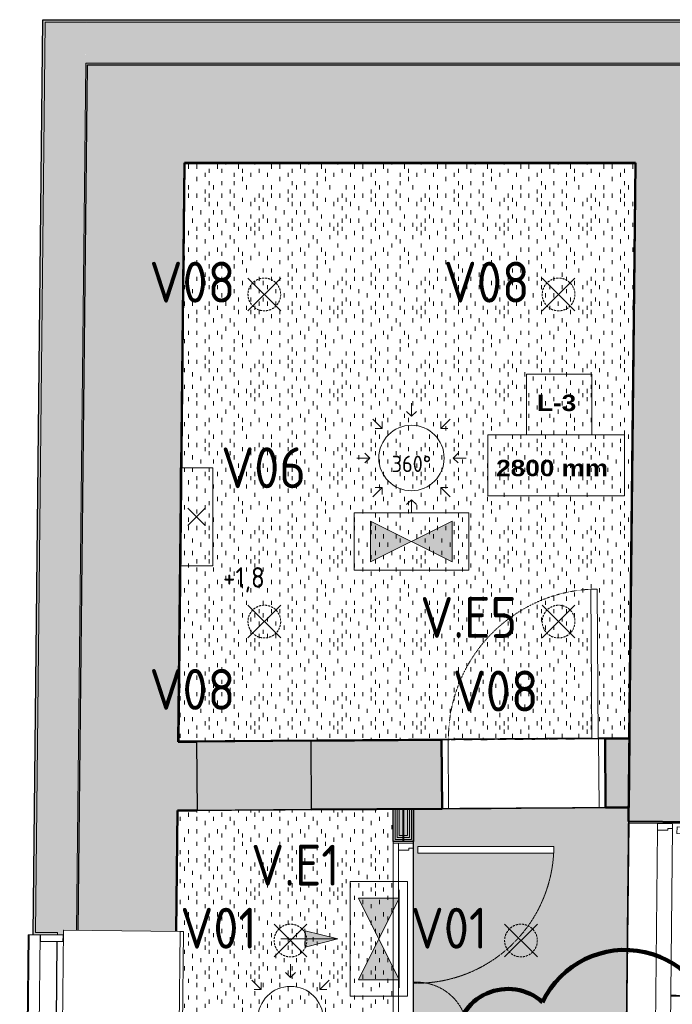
# Model space of a CAD drawing. Header units: millimetres. Extents: x -12615 to 16572, y -3141 to 12068.
# Tile 3 of 14: x -12615 to -8622, y 4899 to 10919. Entities that reach past the tile are written whole.
import ezdxf

# ---------------------------------------------------------------- set-up
doc = ezdxf.new("R2010")
doc.units = ezdxf.units.MM
for name, pattern in [('EST_Dash_1_1_', [2, 1, -1]), ('EST_Dash_2_1_', [3, 2, -1]), ('IMPORT-süvistatud seade', [19.05, 12.7, -6.35])]:
    doc.linetypes.add(name, pattern=pattern)
for name, color, linetype, lineweight, true_color in [('1K_valgustusplaan_dwg', 7, 'Continuous', 5, 0x767676), ('A-WALL', 7, 'Continuous', 9, 0x7f7f7f), ('A-WALL-PATT', 7, 'Continuous', 9, 0x7f7f7f), ('ET-E_VALGUSTUS_TING', 3, 'Continuous', 5, 0x00ff00), ('ET-VALGUSTUS_TING', 5, 'Continuous', 5, 0x0000ff), ('G-ANNO-REVC', 1, 'Continuous', 50, 0xff0000), ('I-WALL', 7, 'Continuous', 9, 0x7f7f7f)]:
    doc.layers.add(name, color=color, linetype=linetype, lineweight=lineweight, true_color=true_color)
for name, color, linetype, lineweight in [('A-CLNG', 7, 'Continuous', 9), ('A-CLNG-IDEN', 7, 'Continuous', 9), ('A-CLNG-PATT', 7, 'Continuous', 9), ('A-DETL-GENF', 7, 'Continuous', 5), ('A-DETL-GENF-HDLN', 7, 'EST_Dash_2_1_', 9), ('A-DOOR', 7, 'Continuous', 9), ('A-DOOR-FRAM', 7, 'Continuous', 25), ('A-GLAZ', 7, 'Continuous', 9)]:
    doc.layers.add(name, color=color, linetype=linetype, lineweight=lineweight)
doc.styles.add('Arial Black', font='txt', dxfattribs={"height": 100})
doc.styles.add('ISOCP', font='isocp___.ttf', dxfattribs={"height": 100})
doc.styles.add('ISOCP_1', font='isocp___.ttf', dxfattribs={"height": 250})
doc.styles.add('ISOCP_2', font='isocp___.ttf', dxfattribs={"height": 125})
pattern_1 = [(90, (0, 0), (-508, 3e-14), [25.4, -482.6]), (90, (50.8, 50.8), (-508, 3e-14), [25.4, -482.6]), (90, (127, 25.4), (-508, 3e-14), [25.4, -482.6]), (90, (127, 101.6), (-508, 3e-14), [25.4, -482.6]), (90, (50.8, 152.4), (-508, 3e-14), [25.4, -482.6]), (90, (25.4, 177.8), (-508, 3e-14), [25.4, -482.6]), (90, (152.4, 177.8), (-508, 3e-14), [25.4, -482.6]), (90, (228.6, 25.4), (-508, 3e-14), [25.4, -482.6]), (90, (304.8, 76.2), (-508, 3e-14), [25.4, -482.6]), (90, (279.4, 127), (-508, 3e-14), [25.4, -482.6]), (90, (177.8, 76.2), (-508, 3e-14), [25.4, -482.6]), (90, (203.2, 0), (-508, 3e-14), [25.4, -482.6]), (90, (228.6, 127), (-508, 3e-14), [25.4, -482.6]), (90, (203.2, 203.2), (-508, 3e-14), [25.4, -482.6]), (90, (101.6, 228.6), (-508, 3e-14), [25.4, -482.6]), (90, (50.8, 228.6), (-508, 3e-14), [25.4, -482.6]), (90, (101.6, 177.8), (-508, 3e-14), [25.4, -482.6]), (90, (25.4, 101.6), (-508, 3e-14), [25.4, -482.6]), (90, (330.2, 25.4), (-508, 3e-14), [25.4, -482.6]), (90, (431.8, 152.4), (-508, 3e-14), [25.4, -482.6]), (90, (355.6, 203.2), (-508, 3e-14), [25.4, -482.6]), (90, (228.6, 254), (-508, 3e-14), [25.4, -482.6]), (90, (152.4, 279.4), (-508, 3e-14), [25.4, -482.6]), (90, (254, 228.6), (-508, 3e-14), [25.4, -482.6]), (90, (355.6, 127), (-508, 3e-14), [25.4, -482.6]), (90, (406.4, 50.8), (-508, 3e-14), [25.4, -482.6]), (90, (304.8, 177.8), (-508, 3e-14), [25.4, -482.6]), (90, (203.2, 152.4), (-508, 3e-14), [25.4, -482.6]), (90, (279.4, 0), (-508, 3e-14), [25.4, -482.6]), (90, (381, 254), (-508, 3e-14), [25.4, -482.6]), (90, (304.8, 254), (-508, 3e-14), [25.4, -482.6]), (90, (381, 304.8), (-508, 3e-14), [25.4, -482.6]), (90, (457.2, 228.6), (-508, 3e-14), [25.4, -482.6]), (90, (381, 177.8), (-508, 3e-14), [25.4, -482.6]), (90, (482.6, 50.8), (-508, 3e-14), [25.4, -482.6]), (90, (482.6, 304.8), (-508, 3e-14), [25.4, -482.6]), (90, (508, 381), (-508, 3e-14), [25.4, -482.6]), (90, (406.4, 355.6), (-508, 3e-14), [25.4, -482.6]), (90, (279.4, 355.6), (-508, 3e-14), [25.4, -482.6]), (90, (152.4, 355.6), (-508, 3e-14), [25.4, -482.6]), (90, (101.6, 355.6), (-508, 3e-14), [25.4, -482.6]), (90, (76.2, 304.8), (-508, 3e-14), [25.4, -482.6]), (90, (25.4, 330.2), (-508, 3e-14), [25.4, -482.6]), (90, (482.6, 127), (-508, 3e-14), [25.4, -482.6]), (90, (457.2, 0), (-508, 3e-14), [25.4, -482.6]), (90, (228.6, 330.2), (-508, 3e-14), [25.4, -482.6]), (90, (254, 431.8), (-508, 3e-14), [25.4, -482.6]), (90, (457.2, 431.8), (-508, 3e-14), [25.4, -482.6]), (90, (101.6, 457.2), (-508, 3e-14), [25.4, -482.6]), (90, (50.8, 431.8), (-508, 3e-14), [25.4, -482.6]), (90, (152.4, 431.8), (-508, 3e-14), [25.4, -482.6]), (90, (355.6, 431.8), (-508, 3e-14), [25.4, -482.6]), (90, (330.2, 381), (-508, 3e-14), [25.4, -482.6]), (90, (203.2, 406.4), (-508, 3e-14), [25.4, -482.6]), (90, (228.6, 482.6), (-508, 3e-14), [25.4, -482.6]), (90, (406.4, 482.6), (-508, 3e-14), [25.4, -482.6]), (90, (431.8, 330.2), (-508, 3e-14), [25.4, -482.6]), (90, (25.4, 482.6), (-508, 3e-14), [25.4, -482.6]), (90, (0, 457.2), (-508, 3e-14), [25.4, -482.6]), (90, (508, 152.4), (-508, 3e-14), [25.4, -482.6]), (90, (381, 406.4), (-508, 3e-14), [25.4, -482.6]), (90, (304.8, 330.2), (-508, 3e-14), [25.4, -482.6]), (90, (203.2, 304.8), (-508, 3e-14), [25.4, -482.6]), (90, (381, 101.6), (-508, 3e-14), [25.4, -482.6]), (90, (381, 0), (-508, 3e-14), [25.4, -482.6]), (90, (76.2, 25.4), (-508, 3e-14), [25.4, -482.6]), (90, (25.4, 25.4), (-508, 3e-14), [25.4, -482.6]), (90, (431.8, 279.4), (-508, 3e-14), [25.4, -482.6]), (90, (152.4, 482.6), (-508, 3e-14), [25.4, -482.6]), (90, (254, 76.2), (-508, 3e-14), [25.4, -482.6]), (90, (228.6, 177.8), (-508, 3e-14), [25.4, -482.6]), (90, (76.2, 127), (-508, 3e-14), [25.4, -482.6]), (90, (482.6, 482.6), (-508, 3e-14), [25.4, -482.6]), (90, (304.8, 457.2), (-508, 3e-14), [25.4, -482.6])]

# ---------------------------------------------------------------- blocks, each defined once
blk = doc.blocks.new('Est_SU - SU-14-1000x2100 mm-4449633-1_ korrus  _0_00_52_72 Copy 1')
at = {"layer": 'A-DOOR', "color": 250, "true_color": 0x3d3d3d}
for p, q in [((420, 1126), (420, 210)), ((458, 1126), (420, 1126)), ((420, 210), (420, 1126)), ((420, 1126), (458, 1126)), ((458, 210), (458, 1126)), ((458, 1126), (458, 210)), ((420, 210), (458, 210)), ((458, 210), (420, 210))]:
    blk.add_line(p, q, dxfattribs=at)
at = {"layer": 'A-DOOR', "color": 253, "linetype": 'EST_Dash_1_1_', "lineweight": 5, "true_color": 0x9e9e9e}
for p, q in [((500, 210), (-441, 210)), ((-441, 210), (458, 210))]:
    blk.add_line(p, q, dxfattribs=at)
blk.add_arc((458, 210), 916, 90, 180, dxfattribs=at)
at = {"layer": 'A-DOOR-FRAM', "color": 250, "lineweight": 9, "true_color": 0x3d3d3d}
for p, q in [((-460, 210), (-500, 210)), ((-500, 210), (-500, -210)), ((-500, -210), (-500, 210)), ((-500, 210), (-460, 210)), ((-460, -210), (-460, 210)), ((-460, 210), (-460, -210)), ((500, 210), (460, 210)), ((460, 210), (460, -210)), ((460, 210), (460, -210)), ((500, 210), (460, 210)), ((500, -210), (500, 210)), ((500, -210), (500, 210)), ((-500, -210), (-460, -210)), ((-460, -210), (-500, -210)), ((460, -210), (500, -210)), ((460, -210), (500, -210))]:
    blk.add_line(p, q, dxfattribs=at)
blk = doc.blocks.new('Siseuks laiendiga - SU-06-1200x2100 mm-2961057-1_ korrus  _0_00_52_72 Copy 1')
at = {"layer": 'A-DETL-GENF', "color": 250, "true_color": 0x3d3d3d}
for p, q in [((-548, 29.5), (-590, 29.5)), ((-590, 29.5), (-590, -62.5)), ((-245.3, 29.5), (-548, 29.5)), ((-548, -32.5), (-548, 29.5)), ((-237.1, 29.5), (-245.3, 29.5)), ((246.4, 29.5), (-237.1, 29.5)), ((254.7, 29.5), (246.4, 29.5)), ((548, 29.5), (254.7, 29.5)), ((590, 29.5), (548, 29.5)), ((548, 29.5), (548, -32.5)), ((590, -62.5), (590, 29.5)), ((-560, -62.5), (-560, -32.5)), ((-560, -32.5), (-548, -32.5)), ((548, -32.5), (560, -32.5)), ((560, -32.5), (560, -62.5)), ((-590, -62.5), (-560, -62.5)), ((-569.2, -89.5), (-569.2, -394.5)), ((-529.2, -89.5), (-569.2, -89.5)), ((-560, -62.5), (560, -62.5)), ((-529.2, -394.5), (-529.2, -89.5)), ((569.2, -89.5), (529.2, -89.5)), ((529.2, -89.5), (529.2, -920.5)), ((560, -62.5), (590, -62.5)), ((569.2, -920.5), (569.2, -89.5)), ((-569.2, -394.5), (-529.2, -394.5)), ((529.2, -920.5), (569.2, -920.5))]:
    blk.add_line(p, q, dxfattribs=at)
at = {"layer": 'A-DETL-GENF-HDLN', "color": 250, "true_color": 0x3d3d3d}
for centre, radius, start, end in [((-573.4, -81), 313.5, 270.76756, 3.3828), ((573.4, -81), 839.5, 178.73728, 269.71335)]:
    blk.add_arc(centre, radius, start, end, dxfattribs=at)
at = {"layer": 'A-DOOR', "color": 250, "true_color": 0x3d3d3d}
for p, q in [((-600, 62.5), (-600, -62.5)), ((-590, 62.5), (-600, 62.5)), ((-590, 62.5), (-590, -62.5)), ((-590, 62.5), (-590, -62.5)), ((-245.3, 62.5), (-590, 62.5)), ((-171.1, 62.5), (-245.3, 62.5)), ((180.4, 62.5), (-171.1, 62.5)), ((254.7, 62.5), (180.4, 62.5)), ((590, 62.5), (254.7, 62.5)), ((590, -62.5), (590, 62.5)), ((590, 62.5), (600, 62.5)), ((590, -62.5), (590, 62.5)), ((600, 62.5), (600, -62.5)), ((-600, -62.5), (-590, -62.5)), ((-590, -62.5), (590, -62.5)), ((600, -62.5), (590, -62.5))]:
    blk.add_line(p, q, dxfattribs=at)
blk = doc.blocks.new('Siseuks laiendiga - SU-09-1400x2100 mm-3622317-1_ korrus  _0_00_52_72 Copy 1')
at = {"layer": 'A-DETL-GENF', "color": 250, "true_color": 0x3d3d3d}
for p, q in [((-648, 32), (-690, 32)), ((-690, 32), (-690, -60)), ((648, 32), (-648, 32)), ((-648, -30), (-648, 32)), ((690, 32), (648, 32)), ((648, 32), (648, -30)), ((690, -60), (690, 32)), ((-690, -60), (-660, -60)), ((-660, -60), (-660, -30)), ((-660, -30), (-648, -30)), ((-660, -60), (660, -60)), ((648, -30), (660, -30)), ((660, -30), (660, -60)), ((660, -60), (690, -60)), ((-669.2, -87), (-669.2, -392)), ((-629.2, -87), (-669.2, -87)), ((-629.2, -392), (-629.2, -87)), ((669.2, -87), (629.2, -87)), ((629.2, -87), (629.2, -1118)), ((669.2, -1118), (669.2, -87)), ((-669.2, -392), (-629.2, -392)), ((629.2, -1118), (669.2, -1118))]:
    blk.add_line(p, q, dxfattribs=at)
at = {"layer": 'A-DETL-GENF-HDLN', "color": 250, "true_color": 0x3d3d3d}
for centre, radius, start, end in [((-673.4, -78.5), 313.5, 270.76756, 3.3828), ((673.4, -78.5), 1039.5, 178.98026, 269.7685)]:
    blk.add_arc(centre, radius, start, end, dxfattribs=at)
at = {"layer": 'A-DOOR', "color": 250, "true_color": 0x3d3d3d}
for p, q in [((-700, 210), (-700, -210)), ((-690, 210), (-700, 210)), ((-690, 210), (-690, -210)), ((690, 210), (-690, 210)), ((-690, 209), (-690, -210)), ((690, -210), (690, 210)), ((690, 210), (700, 210)), ((690, -210), (690, 209)), ((700, 210), (700, -210)), ((-700, -210), (-690, -210)), ((-690, -210), (-669.2, -210)), ((-629.2, -210), (-244, -210)), ((-244, -210), (-228.1, -210)), ((-228.1, -210), (230.4, -210)), ((230.4, -210), (256, -210)), ((256, -210), (629.2, -210)), ((669.2, -210), (690, -210)), ((700, -210), (690, -210))]:
    blk.add_line(p, q, dxfattribs=at)
blk = doc.blocks.new('Projekteeritav aken - A-01-2350x2100 mm-4784435-1_ korrus  _0_00_52_72 Copy 1')
at = {"layer": 'A-GLAZ', "color": 250, "true_color": 0x3d3d3d}
for p, q in [((-1507.2, 606.1), (-1507.2, 599.8)), ((592.8, 606.1), (-1507.2, 606.1)), ((-1507.2, 605), (-1507.2, 531.5)), ((592.8, 599.8), (592.8, 606.1)), ((592.8, 531.5), (592.8, 605)), ((592.8, 599.8), (-1507.2, 599.8)), ((592.8, 531.5), (-1507.2, 531.5)), ((-1537.2, 390), (622.8, 390)), ((-1537.2, 390), (-1537.2, 387)), ((-1537.2, 387), (-1537.2, -321.2)), ((622.8, 387), (622.8, 390)), ((622.8, -321.2), (622.8, 387)), ((-1537.2, -321.2), (-1537.2, -325)), ((-1537.2, -325), (622.8, -325)), ((-1537.2, -325), (-1537.2, -328)), ((-1537.2, -328), (-1537.2, -342)), ((-1537.2, -342), (-1537.2, -345)), ((622.8, -345), (-1537.2, -345)), ((622.8, -325), (622.8, -321.2)), ((622.8, -328), (622.8, -325)), ((622.8, -342), (622.8, -328)), ((622.8, -345), (622.8, -342))]:
    blk.add_line(p, q, dxfattribs=at)
at = {"layer": 'A-GLAZ', "color": 250, "lineweight": 25, "true_color": 0x3d3d3d}
for p, q in [((-1507.2, 532.5), (-1469.1, 532.5)), ((-1469.1, 532.5), (-1469.1, 390)), ((-7.2, 532.5), (-7.2, 390)), ((72.8, 532.5), (-7.2, 532.5)), ((72.8, 390), (72.8, 532.5)), ((554.7, 532.5), (554.7, 390)), ((592.8, 532.5), (554.7, 532.5)), ((-7.2, 429.3), (-1469.1, 429.3)), ((554.7, 429.3), (72.8, 429.3)), ((-1469.1, 390), (-1507.2, 390)), ((-7.2, 390), (72.8, 390)), ((554.7, 390), (592.8, 390))]:
    blk.add_line(p, q, dxfattribs=at)
blk = doc.blocks.new('1K_valgustusplaan_dwg__U9-6009312-1_ korrus  _0_00_52_72 Copy 1')
at = {"layer": 'ET-VALGUSTUS_TING', "color": 160, "true_color": 0x3333ff}
for p, q in [((0, 335), (0, 255)), ((-236.8, 236.8), (-180.2, 180.2)), ((236.8, 236.8), (180.2, 180.2)), ((-335, 0), (-255, 0)), ((335, 0), (255, 0)), ((-236.8, -236.8), (-180.2, -180.2)), ((236.8, -236.8), (180.2, -180.2)), ((0, -335), (0, -255))]:
    blk.add_line(p, q, dxfattribs=at)
at = {"layer": 'ET-VALGUSTUS_TING', "color": 160, "true_color": 0x3333ff, "flags": 128}
for points in [[(30, 285), (0, 255), (-30, 285)], [(-180.2, 222.6), (-180.2, 180.2), (-222.6, 180.2)], [(222.6, 180.2), (180.2, 180.2), (180.2, 222.6)], [(-285, 30), (-255, 0), (-285, -30)], [(285, -30), (255, 0), (285, 30)], [(-222.6, -180.2), (-180.2, -180.2), (-180.2, -222.6)], [(180.2, -222.6), (180.2, -180.2), (222.6, -180.2)], [(-30, -285), (0, -255), (30, -285)]]:
    blk.add_lwpolyline(points, dxfattribs=at)
at = {"layer": 'ET-VALGUSTUS_TING', "color": 160, "true_color": 0x3333ff}
blk.add_circle((0, 0), 200, dxfattribs=at)
at = {"layer": 'ET-VALGUSTUS_TING', "insert": (0, 14.1), "char_height": 100, "width": 362.924, "attachment_point": 2, "line_spacing_factor": 1.478621, "style": 'ISOCP'}
blk.add_mtext('360°', dxfattribs=at)
blk = doc.blocks.new('1K_valgustusplaan_dwg__U17-6009317-1_ korrus  _0_00_52_72 Copy 1')
at = {"layer": 'ET-VALGUSTUS_TING', "color": 160, "true_color": 0x3333ff}
for p, q in [((53, 53), (-53, -53)), ((-53, 53), (53, -53))]:
    blk.add_line(p, q, dxfattribs=at)
at = {"layer": 'ET-VALGUSTUS_TING', "color": 160, "lineweight": 9, "true_color": 0x3333ff, "flags": 128}
blk.add_lwpolyline([(100, -300), (-100, -300), (-100, 0), (-100, 300), (100, 300), (100, 0)], close=True, dxfattribs=at)
blk = doc.blocks.new('1K_valgustusplaan_dwg__U7-6009316-1_ korrus  _0_00_52_72 Copy 1')
at = {"layer": 'ET-VALGUSTUS_TING', "color": 160, "true_color": 0x3333ff}
for p, q in [((-100, -100), (100, 100)), ((-100, 100), (100, -100))]:
    blk.add_line(p, q, dxfattribs=at)
at = {"layer": 'ET-VALGUSTUS_TING', "color": 160, "linetype": 'IMPORT-süvistatud seade', "true_color": 0x3333ff}
blk.add_circle((0, 0), 100, dxfattribs=at)
blk = doc.blocks.new('1K_valgustusplaan_dwg__U7-V7-1_ korrus  _0_00_52_72 Copy 1')
at = {"layer": 'ET-VALGUSTUS_TING', "color": 160, "true_color": 0x3333ff}
for p, q in [((-100, -100), (100, 100)), ((-100, 100), (100, -100))]:
    blk.add_line(p, q, dxfattribs=at)
at = {"layer": 'ET-VALGUSTUS_TING', "color": 160, "linetype": 'IMPORT-süvistatud seade', "true_color": 0x3333ff}
for start, end in [(25.33008, 336), (360, 25.33008), (336.63084, 360)]:
    blk.add_arc((0, 0), 100, start, end, dxfattribs=at)
blk = doc.blocks.new('1K_valgustusplaan_dwg__U21-6009322-1_ korrus  _0_00_52_72 Copy 1')
at = {"layer": 'ET-E_VALGUSTUS_TING', "true_color": 0x5bff5b}
h = blk.add_hatch(color=91, dxfattribs=at)
h.paths.add_polyline_path([(-250, -125), (0, 0), (-250, 125)], flags=0)
h.paths.add_polyline_path([(250, -125), (250, 125), (0, 0), (217.5, -108.8)], flags=0)
at = {"layer": 'ET-E_VALGUSTUS_TING', "color": 80, "true_color": 0x33ff33, "flags": 128}
for points in [[(-350, 175), (-350, -175), (350, -175), (350, 175)], [(-250, 125), (250, -125), (250, 125), (-250, -125)]]:
    blk.add_lwpolyline(points, close=True, dxfattribs=at)
blk = doc.blocks.new('1K_valgustusplaan_dwg__U24-6009325-1_ korrus  _0_00_52_72 Copy 1')
at = {"layer": 'ET-E_VALGUSTUS_TING', "true_color": 0x5bff5b}
h = blk.add_hatch(color=91, dxfattribs=at)
h.paths.add_polyline_path([(-125, -250), (125, -250), (0, 0)], flags=0)
h.paths.add_polyline_path([(0, 0), (125, 250), (-125, 250)], flags=0)
blk.add_hatch(color=91, dxfattribs=at).paths.add_polyline_path([(-450, -50), (-250, 0), (-450, 50)], flags=0)
at = {"layer": 'ET-E_VALGUSTUS_TING', "color": 80, "true_color": 0x33ff33}
blk.add_line((125, -300), (125, 300), dxfattribs=at)
at = {"layer": 'ET-E_VALGUSTUS_TING', "color": 80, "true_color": 0x33ff33, "flags": 128}
for points in [[(-175, -350), (175, -350), (175, 350), (-175, 350)], [(-125, -250), (125, 250), (-125, 250), (125, -250)]]:
    blk.add_lwpolyline(points, close=True, dxfattribs=at)
blk.add_lwpolyline([(-600, 0), (-250, 0), (-450, -50), (-450, 50), (-250, 0)], dxfattribs=at)
blk = doc.blocks.new('1K_valgustusplaan_dwg-6009310-1_ korrus  _0_00_52_72 Copy 1')
for name, p in [('1K_valgustusplaan_dwg__U7-6009316-1_ korrus  _0_00_52_72 Copy 1', (-146.4, 4435.6)), ('1K_valgustusplaan_dwg__U7-6009316-1_ korrus  _0_00_52_72 Copy 1', (1653.6, 4435.6)), ('1K_valgustusplaan_dwg__U9-6009312-1_ korrus  _0_00_52_72 Copy 1', (753.6, 3435.6)), ('1K_valgustusplaan_dwg__U17-6009317-1_ korrus  _0_00_52_72 Copy 1', (-561.4, 3075.6)), ('1K_valgustusplaan_dwg__U21-6009322-1_ korrus  _0_00_52_72 Copy 1', (753.6, 2925.6)), ('1K_valgustusplaan_dwg__U7-6009316-1_ korrus  _0_00_52_72 Copy 1', (-146.4, 2435.6)), ('1K_valgustusplaan_dwg__U7-6009316-1_ korrus  _0_00_52_72 Copy 1', (1653.6, 2435.6)), ('1K_valgustusplaan_dwg__U24-6009325-1_ korrus  _0_00_52_72 Copy 1', (553.6, 495.6)), ('1K_valgustusplaan_dwg__U7-V7-1_ korrus  _0_00_52_72 Copy 1', (13.6, 485.6)), ('1K_valgustusplaan_dwg__U7-6009316-1_ korrus  _0_00_52_72 Copy 1', (1423.6, 485.6)), ('1K_valgustusplaan_dwg__U9-6009312-1_ korrus  _0_00_52_72 Copy 1', (13.6, 5.6))]:
    blk.add_blockref(name, p)
at = {"layer": 'ET-E_VALGUSTUS_TING', "char_height": 250, "attachment_point": 2, "line_spacing_factor": 1.478621, "style": 'ISOCP_1'}
for s, insert, width in [('V.E5', (1103.6, 2586), 873.657), ('V.E1', (43.6, 1071), 806.453)]:
    blk.add_mtext(s, dxfattribs=dict(at, insert=insert, width=width))
at = {"layer": 'ET-VALGUSTUS_TING', "attachment_point": 2, "line_spacing_factor": 1.478621}
for s, insert, char_height, width, style in [('V08', (-586.4, 4636), 250, 772.851, 'ISOCP_1'), ('V08', (1213.6, 4636), 250, 772.851, 'ISOCP_1'), ('V06', (-151.4, 3501), 250, 772.851, 'ISOCP_1'), ('+1,8', (-271.4, 2768.3), 125, 378.042, 'ISOCP_2'), ('V08', (-586.4, 2146), 250, 772.851, 'ISOCP_1'), ('V08', (1268.6, 2136), 250, 772.851, 'ISOCP_1'), ('V01', (-426.4, 686), 250, 705.646, 'ISOCP_1'), ('V01', (983.6, 686), 250, 705.646, 'ISOCP_1')]:
    blk.add_mtext(s, dxfattribs=dict(at, insert=insert, char_height=char_height, width=width, style=style))
blk = doc.blocks.new('M_Ceiling Tag w Height - M_Ceiling Tag w Height-5895317-1_ korrus  _0_00_52_72 Copy 1')
at = {"layer": 'A-CLNG-IDEN'}
for p, q in [((2.129, 4.501), (-1.867, 4.501)), ((-1.867, 4.501), (-1.867, 0.782)), ((2.129, 0.782), (2.129, 4.501)), ((4.129, 0.782), (-4.231, 0.782)), ((-4.231, 0.782), (-4.231, -2.938)), ((-1.867, 0.782), (2.129, 0.782)), ((4.129, -2.938), (4.129, 0.782)), ((-4.231, -2.938), (4.129, -2.938))]:
    blk.add_line(p, q, dxfattribs=at)
blk = doc.blocks.new('Family - ___-6010788-1_ korrus  _0_00_52_72 Copy 1')
at = {"layer": 'G-ANNO-REVC', "lineweight": 100}
for centre, radius, start, end in [((-8911.5, 4674.1), 557.4, 360, 154.79123), ((-9628.1, 4674.1), 318.5, 48.18969, 180), ((-9946.6, 4101.1), 573, 90, 244.79123), ((-8354.1, 4346.7), 327.4, 318.18969, 90), ((-8354.1, 3610), 573, 270, 64.79123), ((-9946.6, 3364.4), 327.4, 138.18969, 270), ((-9946.6, 2464), 573, 90, 244.79123), ((-8354.1, 2709.5), 327.4, 318.18969, 90), ((-8354.1, 1972.8), 573, 270, 64.79123), ((-9946.6, 1727.2), 327.4, 138.18969, 270), ((-9389.2, 1399.8), 557.4, 180, 334.79123), ((-8672.6, 1399.8), 318.5, 228.18969, 360)]:
    blk.add_arc(centre, radius, start, end, dxfattribs=at)

msp = doc.modelspace()

# ---------------------------------------------------------------- hatches: boundary and pattern name
at = {"layer": 'A-CLNG-PATT', "true_color": 0xcccccc, "transparency": 33554559}
h = msp.add_hatch(dxfattribs=at)
h.set_pattern_fill('FP_8', color=254, style=0, pattern_type=2)
h.set_pattern_definition(pattern_1)
h.paths.add_polyline_path([(-11639.8, 6508.7), (-9113.9, 6526.4), (-9120.3, 7437.4), (-9082.3, 7437.7), (-9075.9, 6526.7), (-8889.9, 6528.1), (-8852.5, 10038.8), (-11602.2, 10038.8), (-11639.6, 6528)], flags=0)
h = msp.add_hatch(dxfattribs=at)
h.set_pattern_fill('FP_9', color=254, style=0, pattern_type=2)
h.set_pattern_definition(pattern_1)
h.paths.add_polyline_path([(-9313.2, -1536.2), (-8970.7, -1536.2), (-8890.3, 6103), (-10205.3, 6093.3), (-10205.3, 263.8), (-11711.3, 263.8), (-11730.5, -1536.2), (-9888.2, -1536.2)], flags=0)
h.paths.add_polyline_path([(-10000.6, 4724.9), (-10178.3, 4724.9), (-10178.3, 4764.9), (-9873.3, 4764.9), (-9873.3, 4724.9)], flags=0)
h.paths.add_polyline_path([(-9347.3, 5823.3), (-10178.3, 5823.3), (-10178.3, 5863.3), (-9347.3, 5863.3)], flags=0)
h = msp.add_hatch(dxfattribs=at)
h.set_pattern_fill('FP_12', color=254, style=0, pattern_type=2)
h.set_pattern_definition(pattern_1)
h.paths.add_polyline_path([(-10330.3, 4604.7), (-10330.3, 6092.5), (-11649.4, 6083.2), (-11657.2, 5344.4), (-11612.2, 5343.9), (-11620.1, 4604.7), (-10428.1, 4604.7)], flags=0)
at = {"layer": 'A-WALL', "true_color": 0x3d3d3d}
h = msp.add_hatch(color=250, dxfattribs=at)
h.paths.add_polyline_path([(-12347, -2146.2), (-12337, -2146.2), (-12280.2, 3190.9), (-12290.2, 3191), (-12327, -263.1)], flags=0)
h.paths.add_polyline_path([(-12257.2, 5350.8), (-12200.7, 10653.8), (-12210.7, 10653.8), (-12267.1, 5350.9)], flags=0)
h = msp.add_hatch(color=250, dxfattribs=at)
h.paths.add_polyline_path([(7329.6, 10643.8), (7329.6, 10653.8), (5987.1, 10653.8), (5987.1, 10643.8), (7098.9, 10643.8)], flags=0)
h.paths.add_polyline_path([(4337.1, 10643.8), (4337.1, 10653.8), (3217.1, 10652.8), (3217.1, 10643.8), (3679.8, 10643.8)], flags=0)
h.paths.add_polyline_path([(1057.1, 10643.8), (1057.1, 10653.8), (217.2, 10653.5), (217.2, 10643.8), (259.1, 10643.8)], flags=0)
h.paths.add_polyline_path([(-1942.8, 10643.8), (-1942.8, 10653.8), (-2782.8, 10653.5), (-2782.8, 10643.8)], flags=0)
h.paths.add_polyline_path([(-4942.8, 10643.8), (-4942.8, 10653.8), (-5782.8, 10653.5), (-5782.8, 10643.8), (-5725.7, 10643.8)], flags=0)
h.paths.add_polyline_path([(-7942.8, 10643.8), (-7942.8, 10653.8), (-12200.7, 10653.8), (-12200.8, 10643.8), (-8290.7, 10643.8)], flags=0)
h = msp.add_hatch(color=250, dxfattribs=at)
h.paths.add_polyline_path([(-11639.9, 6503.7), (-9113.9, 6521.4), (-9113.9, 6526.4), (-11639.8, 6508.7)], flags=0)
h.paths.add_polyline_path([(-9075.9, 6521.7), (-8884.9, 6523.1), (-8884.9, 6528.1), (-9075.9, 6526.4)], flags=0)
at = {"layer": 'A-WALL-PATT', "true_color": 0x3d3d3d}
h = msp.add_hatch(color=250, dxfattribs=at)
h.paths.add_polyline_path([(-12599.9, -2411.2), (-12540, 3208.6), (-12406.1, 3207.2), (-12406, 3222.2), (-12554.9, 3223.3), (-12614.9, -2411.2)], flags=0)
h.paths.add_polyline_path([(-12383.6, 5322.1), (-12383.5, 5337.1), (-12517.3, 5338.5), (-12457.9, 10918.8), (-12472.9, 10918.8), (-12532.5, 5323.7), (-12489, 5323.2)], flags=0)
h = msp.add_hatch(color=250, dxfattribs=at)
h.paths.add_polyline_path([(-12599.7, -2396.2), (-12349.7, -2396.2), (-12290.2, 3191), (-12370.2, 3191.8), (-12370.2, 3221.8), (-12406, 3222.2), (-12406.1, 3207.2), (-12540, 3208.6), (-12577, -263.1)], flags=0)
h.paths.add_polyline_path([(-12347.5, 5321.7), (-12346.3, 5351.7), (-12267.2, 5351.7), (-12208.1, 10903.8), (-12458.1, 10903.8), (-12517.3, 5338.5), (-12383.5, 5337.1), (-12383.6, 5322.1), (-12367.2, 5321.9)], flags=0)
h = msp.add_hatch(color=250, dxfattribs=at)
h.paths.add_polyline_path([(3202.1, 10769.9), (3202.1, 10903.8), (4322.1, 10903.8), (4322.1, 10781.3), (4337.1, 10781.3), (4337.1, 10918.8), (3187.1, 10918.8), (3187.1, 10769.9)], flags=0)
h.paths.add_polyline_path([(1087.1, 10769.9), (1087.1, 10918.8), (187.2, 10918.8), (187.2, 10769.9), (202.2, 10769.9), (202.2, 10903.8), (1072.1, 10903.8), (1072.1, 10769.9)], flags=0)
h.paths.add_polyline_path([(-1912.8, 10769.9), (-1912.8, 10918.8), (-2812.8, 10918.8), (-2812.8, 10769.9), (-2797.8, 10769.9), (-2797.8, 10903.8), (-1927.8, 10903.8), (-1927.8, 10769.9)], flags=0)
h.paths.add_polyline_path([(-4912.8, 10769.9), (-4912.8, 10918.8), (-5812.8, 10918.8), (-5812.8, 10769.9), (-5797.8, 10769.9), (-5797.8, 10903.8), (-4927.8, 10903.8), (-4927.8, 10769.9)], flags=0)
h.paths.add_polyline_path([(-7912.8, 10769.9), (-7912.8, 10918.8), (-12457.9, 10918.8), (-12458.1, 10903.8), (-7927.8, 10903.8), (-7927.8, 10769.9)], flags=0)
h.paths.add_polyline_path([(6002.1, 10781.3), (6002.1, 10903.8), (7329.6, 10903.8), (7329.6, 10918.8), (5987.1, 10918.8), (5987.1, 10781.3)], flags=0)
h = msp.add_hatch(color=250, dxfattribs=at)
h.paths.add_polyline_path([(7329.6, 10653.8), (7329.6, 10903.8), (6002.1, 10903.8), (6002.1, 10781.3), (5987.1, 10781.3), (5987.1, 10653.8), (7098.9, 10653.8)], flags=0)
h.paths.add_polyline_path([(4337.1, 10653.8), (4337.1, 10781.3), (4322.1, 10781.3), (4322.1, 10903.8), (3202.1, 10903.8), (3202.1, 10769.9), (3187.1, 10769.9), (3187.1, 10733.8), (3217.1, 10732.9), (3217.1, 10653.8), (3679, 10653.8)], flags=0)
h.paths.add_polyline_path([(1057.1, 10653.8), (1057.1, 10733.8), (1087.1, 10733.8), (1087.1, 10769.9), (1072.1, 10769.9), (1072.1, 10903.8), (202.2, 10903.8), (202.2, 10769.9), (187.2, 10769.9), (187.2, 10733.8), (217.2, 10732.9), (217.2, 10653.8), (259.1, 10653.8)], flags=0)
h.paths.add_polyline_path([(-1942.8, 10653.8), (-1942.8, 10733.8), (-1912.8, 10733.8), (-1912.8, 10769.9), (-1927.8, 10769.9), (-1927.8, 10903.8), (-2797.8, 10903.8), (-2797.8, 10769.9), (-2812.8, 10769.9), (-2812.8, 10733.8), (-2782.8, 10732.9), (-2782.8, 10653.8)], flags=0)
h.paths.add_polyline_path([(-4942.8, 10653.8), (-4942.8, 10733.8), (-4912.8, 10733.8), (-4912.8, 10769.9), (-4927.8, 10769.9), (-4927.8, 10903.8), (-5797.8, 10903.8), (-5797.8, 10769.9), (-5812.8, 10769.9), (-5812.8, 10733.8), (-5782.8, 10732.9), (-5782.8, 10653.8), (-5725.7, 10653.8)], flags=0)
h.paths.add_polyline_path([(-7942.8, 10653.8), (-7942.8, 10733.8), (-7912.8, 10733.8), (-7912.8, 10769.9), (-7927.8, 10769.9), (-7927.8, 10903.8), (-12208.1, 10903.8), (-12210.7, 10653.8), (-8290.7, 10653.8)], flags=0)
at = {"layer": 'A-WALL-PATT', "true_color": 0x414141}
h = msp.add_hatch(color=250, dxfattribs=at)
h.paths.add_polyline_path([(-12330.5, -1536.2), (-11730.5, -1536.2), (-11680.2, 3184.5), (-12280.2, 3190.9), (-12317, -263.1)], flags=0)
h.paths.add_polyline_path([(-11657.2, 5344.4), (-11600.8, 10643.8), (-12200.8, 10643.8), (-12257.2, 5350.8), (-11710.6, 5344.9)], flags=0)
h = msp.add_hatch(color=250, dxfattribs=at)
h.paths.add_polyline_path([(3679, 10043.8), (3679.8, 10043.8), (3679, 10643.8), (3217.1, 10643.8), (3217.1, 10043.8), (3465.6, 10043.8)], flags=0)
h.paths.add_polyline_path([(1057.1, 10043.8), (1057.1, 10643.8), (217.2, 10643.8), (217.2, 10043.8), (686.6, 10043.8)], flags=0)
h.paths.add_polyline_path([(-1942.8, 10043.8), (-1942.8, 10643.8), (-2782.8, 10643.8), (-2782.8, 10043.8), (-2305.8, 10043.8)], flags=0)
h.paths.add_polyline_path([(-4942.8, 10043.8), (-4942.8, 10643.8), (-5782.8, 10643.8), (-5782.8, 10043.8), (-5298.3, 10043.8)], flags=0)
h.paths.add_polyline_path([(-7942.8, 10043.8), (-7942.8, 10643.8), (-11600.8, 10643.8), (-11607.2, 10043.8), (-8290.7, 10043.8)], flags=0)
h = msp.add_hatch(color=250, dxfattribs=at)
h.paths.add_polyline_path([(-8550.7, -1536.2), (-8532.6, 163.8), (-8952.6, 168.3), (-8969.7, -1536.2)], flags=0)
h.paths.add_polyline_path([(-8517.7, 1563.7), (-8485.2, 4612.8), (-8905.2, 4617.3), (-8937.7, 1568.2)], flags=0)
h.paths.add_polyline_path([(-8470.3, 6012.7), (-8427.4, 10043.8), (-8847.4, 10043.8), (-8890.3, 6017.2), (-8718.2, 6015.4)], flags=0)
h = msp.add_hatch(color=250, dxfattribs=at)
h.paths.add_polyline_path([(-11649.3, 6083.6), (-11529.3, 6084.5), (-11532.2, 6504.5), (-11644.9, 6503.7)], flags=0)
h.paths.add_polyline_path([(-10829.3, 6089.4), (-10030.9, 6095.3), (-10033.9, 6515), (-10832.2, 6509.4), (-10829.3, 6095)], flags=0)
h.paths.add_polyline_path([(-9030.9, 6102), (-8889.4, 6103), (-8884.9, 6523.1), (-9033.9, 6521.7), (-9033.6, 6487.1)], flags=0)
at = {"layer": 'A-WALL-PATT', "true_color": 0x3d3d3d}
h = msp.add_hatch(color=250, dxfattribs=at)
h.paths.add_polyline_path([(-10317.8, 263.8), (-10317.8, 4681.6), (-10267.8, 4681.6), (-10267.8, 4694.1), (-10330.3, 4694.1), (-10330.3, 263.8)], flags=0)
h.paths.add_polyline_path([(-10267.8, 5894.1), (-10267.8, 5906.6), (-10317.8, 5906.6), (-10317.8, 6094.1), (-10330.3, 6094.1), (-10330.3, 5894.1)], flags=0)
h = msp.add_hatch(color=250, dxfattribs=at)
h.paths.add_polyline_path([(-10305.3, 263.8), (-10305.3, 4669.1), (-10267.8, 4669.8), (-10267.8, 4681.6), (-10317.8, 4681.6), (-10317.8, 263.8)], flags=0)
h.paths.add_polyline_path([(-10317.8, 5906.6), (-10267.8, 5906.6), (-10267.8, 5919.1), (-10305.3, 5919.1), (-10305.3, 6094.1), (-10317.8, 6094.1), (-10317.8, 5967.9)], flags=0)
h = msp.add_hatch(color=250, dxfattribs=at)
h.paths.add_polyline_path([(-10292.8, 263.8), (-10292.8, 4656.6), (-10267.8, 4656.6), (-10267.8, 4669.1), (-10305.3, 4669.1), (-10305.3, 263.8)], flags=0)
h.paths.add_polyline_path([(-10267.8, 5919.1), (-10267.8, 5931.6), (-10292.8, 5931.6), (-10292.8, 6094.1), (-10305.3, 6094.1), (-10305.3, 5919.1)], flags=0)
h = msp.add_hatch(color=250, dxfattribs=at)
h.paths.add_polyline_path([(-10267.8, 263.8), (-10242.8, 263.8), (-10242.8, 4656.6), (-10292.8, 4656.6), (-10292.8, 263.8)], flags=0)
h.paths.add_polyline_path([(-10292.8, 5931.6), (-10242.8, 5931.6), (-10242.8, 6094.1), (-10292.8, 6094.1), (-10292.8, 5967.9)], flags=0)
h = msp.add_hatch(color=250, dxfattribs=at)
h.paths.add_polyline_path([(-10230.3, 263.8), (-10230.3, 4669.1), (-10267.8, 4669.1), (-10267.8, 4656.6), (-10242.8, 4656.6), (-10242.8, 263.8)], flags=0)
h.paths.add_polyline_path([(-10267.8, 5919.1), (-10230.3, 5919.1), (-10230.3, 6094.1), (-10242.8, 6094.1), (-10242.8, 5931.6), (-10267.8, 5931.6)], flags=0)
h = msp.add_hatch(color=250, dxfattribs=at)
h.paths.add_polyline_path([(-10217.8, 263.8), (-10217.8, 4681.6), (-10267.8, 4681.6), (-10267.8, 4669.1), (-10230.3, 4669.1), (-10230.3, 263.8)], flags=0)
h.paths.add_polyline_path([(-10217.8, 5906.6), (-10217.8, 6094.1), (-10230.3, 6094.1), (-10230.3, 5919.1), (-10267.8, 5919.1), (-10267.8, 5906.6)], flags=0)
h = msp.add_hatch(color=250, dxfattribs=at)
h.paths.add_polyline_path([(-10205.3, 263.8), (-10205.3, 4694.1), (-10267.8, 4694.1), (-10267.8, 4681.6), (-10217.8, 4681.6), (-10217.8, 263.8)], flags=0)
h.paths.add_polyline_path([(-10205.3, 5894.1), (-10205.3, 6094.1), (-10217.8, 6094.1), (-10217.8, 5906.6), (-10267.8, 5906.6), (-10267.8, 5894.1)], flags=0)
at = {"layer": 'I-WALL', "true_color": 0x3d3d3d}
msp.add_hatch(color=250, dxfattribs=at).paths.add_polyline_path([(-11529.3, 6084.5), (-10829.3, 6089.4), (-10832.2, 6509.4), (-11532.2, 6504.5)], flags=0)

# ---------------------------------------------------------------- linework, layer by layer
at = {"layer": 'A-CLNG', "color": 160, "lineweight": 30, "true_color": 0x3333ff}
for p, q in [((-11639.8, 6508.7), (-11602.2, 10038.8)), ((-11602.2, 10038.8), (-8852.5, 10038.8)), ((-8852.5, 10038.8), (-8889.9, 6528)), ((-9113.9, 6526.4), (-11639.8, 6508.7)), ((-8889.9, 6528), (-9075.9, 6526.7)), ((-11657.2, 5344.4), (-11649.4, 6083.2)), ((-11649.4, 6083.2), (-10330.2, 6092.5)), ((-10205.3, 6093.8), (-8889.4, 6103)), ((-10205.3, 263.8), (-10205.3, 6093.8)), ((-8889.4, 6103), (-8970.7, -1536.2))]:
    msp.add_line(p, q, dxfattribs=at)
at = {"layer": 'A-WALL', "color": 250, "lineweight": 30, "true_color": 0x3d3d3d}
for p, q in [((-12532.5, 5323.7), (-12472.9, 10918.8)), ((-12472.9, 10918.8), (-12457.9, 10918.8)), ((-12457.9, 10918.8), (-12197.9, 10918.8)), ((-12197.9, 10918.8), (-7912.8, 10918.8)), ((-8884.9, 6523.1), (-11639.9, 6503.7)), ((-11639.8, 6508.7), (-9113.9, 6526.4)), ((-9075.9, 6526.7), (-8889.9, 6528)), ((-8884.9, 6528.1), (-8884.9, 6523.1)), ((-12347.4, 5321.7), (-12532.5, 5323.7))]:
    msp.add_line(p, q, dxfattribs=at)
at = {"layer": 'A-WALL', "color": 250, "lineweight": 5, "true_color": 0x3d3d3d}
for p, q in [((-12517.3, 5338.5), (-12458.1, 10903.8)), ((-12208.1, 10903.8), (-12458.1, 10903.8)), ((-12198.1, 10903.8), (-12208.1, 10903.8)), ((-12198.1, 10903.8), (-7927.8, 10903.8)), ((-12267.2, 5350.9), (-12210.7, 10653.8)), ((-12200.7, 10653.8), (-12210.7, 10653.8)), ((-12200.7, 10653.8), (-7942.8, 10653.8)), ((-10317.8, 5906.6), (-10317.8, 6094.1)), ((-10305.3, 5919.1), (-10305.3, 6094.1)), ((-10292.8, 5931.6), (-10292.8, 6094.1)), ((-10242.8, 6094.1), (-10242.8, 5931.6)), ((-10230.3, 6094.1), (-10230.3, 5919.1)), ((-10217.8, 6094.1), (-10217.8, 5906.6)), ((-10267.8, 5906.6), (-10317.8, 5906.6)), ((-10267.8, 5919.1), (-10305.3, 5919.1)), ((-10267.8, 5931.6), (-10292.8, 5931.6)), ((-10242.8, 5931.6), (-10267.8, 5931.6)), ((-10230.3, 5919.1), (-10267.8, 5919.1)), ((-10217.8, 5906.6), (-10267.8, 5906.6)), ((-12383.5, 5337.1), (-12517.3, 5338.5)), ((-12383.5, 5337.1), (-12383.6, 5322.1))]:
    msp.add_line(p, q, dxfattribs=at)
at = {"layer": 'A-WALL', "color": 253, "lineweight": 30, "true_color": 0x9f9f9f}
for p, q in [((-12257.2, 5350.8), (-12200.8, 10643.8)), ((-12200.8, 10643.8), (-11600.8, 10643.8)), ((-11600.8, 10643.8), (-7942.8, 10643.8))]:
    msp.add_line(p, q, dxfattribs=at)
at = {"layer": 'A-WALL', "color": 250, "true_color": 0x3d3d3d}
for p, q in [((-12200.8, 10643.8), (-12257.2, 5350.8)), ((-11600.8, 10643.8), (-12200.8, 10643.8)), ((-7942.8, 10643.8), (-11600.8, 10643.8)), ((-12532.5, 5323.7), (-12347.4, 5321.7))]:
    msp.add_line(p, q, dxfattribs=at)
at = {"layer": 'A-WALL', "color": 250, "lineweight": 50, "true_color": 0x414141}
for p, q in [((-11607.2, 10043.8), (-11644.9, 6503.7)), ((-8847.4, 10043.8), (-11607.2, 10043.8)), ((-11649.3, 6083.6), (-11657.2, 5344.4))]:
    msp.add_line(p, q, dxfattribs=at)
at = {"layer": 'I-WALL', "color": 250, "lineweight": 50, "true_color": 0x414141}
for p, q in [((-8890.3, 6017.2), (-8847.4, 10043.8)), ((-11644.9, 6503.7), (-11532.2, 6504.5)), ((-10832.2, 6509.4), (-10033.9, 6515)), ((-10033.9, 6515), (-10030.9, 6095)), ((-9033.9, 6522), (-8884.9, 6523.1)), ((-9030.9, 6102), (-9033.9, 6522)), ((-8884.9, 6523.1), (-8889.4, 6103)), ((-11529.3, 6084.5), (-11649.3, 6083.6)), ((-10030.9, 6095), (-10829.3, 6089.4)), ((-8889.4, 6103), (-9030.9, 6102)), ((-8470.3, 6012.7), (-8890.3, 6017.2))]:
    msp.add_line(p, q, dxfattribs=at)
at = {"layer": 'I-WALL', "color": 250, "lineweight": 30, "true_color": 0x3d3d3d}
for p, q in [((-11532.2, 6504.5), (-10832.2, 6509.4)), ((-10829.3, 6089.4), (-11529.3, 6084.5)), ((-10330.3, 5894.1), (-10330.3, 6094.1)), ((-10330.3, 6094.1), (-10205.3, 6094.1)), ((-10268.3, 5894.1), (-10268.3, 6094.3)), ((-10268.3, 6094.3), (-10267.3, 6094.3)), ((-8889.4, 6103), (-10267.3, 6093.3)), ((-10267.3, 6094.3), (-10030.9, 6096)), ((-10267.3, 6093.3), (-10267.3, 5894.1)), ((-10205.3, 6094.1), (-10205.3, 5894.1)), ((-9991, 6096.3), (-9070.9, 6102.7)), ((-9031, 6103), (-8888.4, 6104)), ((-8970.7, -1536.2), (-8889.4, 6103)), ((-8888.4, 6103), (-8889.3, 6017.2)), ((-8888.4, 6104), (-8888.4, 6103)), ((-8889.4, 6007.2), (-8904.1, 4627.3)), ((-10205.3, 5894.1), (-10330.3, 5894.1))]:
    msp.add_line(p, q, dxfattribs=at)
at = {"layer": 'I-WALL', "color": 253, "lineweight": 30, "true_color": 0x9f9f9f}
for p, q in [((-11532.2, 6504.5), (-11529.3, 6084.5)), ((-10829.3, 6089.4), (-10832.2, 6509.4)), ((-9733.9, 6517.1), (-10033.9, 6515)), ((-10030.9, 6095.8), (-10033.9, 6515)), ((-10030.9, 6095), (-9730.9, 6097.1))]:
    msp.add_line(p, q, dxfattribs=at)
at = {"layer": 'I-WALL', "color": 250, "true_color": 0x3d3d3d}
for p, q in [((-11529.3, 6084.5), (-11532.2, 6504.5)), ((-10832.2, 6509.4), (-10829.3, 6089.4)), ((-9033.9, 6522), (-9733.9, 6517.1)), ((-9030.9, 6103), (-9033.9, 6522)), ((-9730.9, 6097.1), (-9030.9, 6102)), ((-10205.3, 5894.1), (-10330.3, 5894.1)), ((-10330.3, 5894.1), (-10330.3, 5548.8)), ((-10205.3, 4694.1), (-10205.3, 5894.1)), ((-10330.3, 5548.8), (-10330.3, 5474.6)), ((-10330.3, 5474.6), (-10330.3, 5123)), ((-10330.3, 5123), (-10330.3, 5048.8)), ((-10330.3, 5048.8), (-10330.3, 4694.1))]:
    msp.add_line(p, q, dxfattribs=at)

# ---------------------------------------------------------------- block references
at = {"layer": '1K_valgustusplaan_dwg', "color": 160, "true_color": 0x3333ff}
msp.add_blockref('1K_valgustusplaan_dwg-6009310-1_ korrus  _0_00_52_72 Copy 1', (-10971.8, 4803.2), dxfattribs=at)
at = {"layer": 'A-CLNG-IDEN', "xscale": 99.99999999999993, "yscale": 99.99999999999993, "zscale": 99.99999999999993}
msp.add_blockref('M_Ceiling Tag w Height - M_Ceiling Tag w Height-5895317-1_ korrus  _0_00_52_72 Copy 1', (-9327.4, 8301.7), dxfattribs=at)
at = {"layer": 'A-DOOR', "color": 253, "true_color": 0x9e9e9e, "rotation": 0.4020566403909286}
msp.add_blockref('Est_SU - SU-14-1000x2100 mm-4449633-1_ korrus  _0_00_52_72 Copy 1', (-9532.4, 6308.5), dxfattribs=at)
at = {"layer": 'A-DOOR', "color": 250, "true_color": 0x3d3d3d}
for name, p, rotation in [('Siseuks laiendiga - SU-09-1400x2100 mm-3622317-1_ korrus  _0_00_52_72 Copy 1', (-8687.8, 5315), 89.38991478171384), ('Siseuks laiendiga - SU-06-1200x2100 mm-2961057-1_ korrus  _0_00_52_72 Copy 1', (-10267.8, 5294.1), 89.99999999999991)]:
    msp.add_blockref(name, p, dxfattribs=dict(at, rotation=rotation))
at = {"layer": 'A-GLAZ', "color": 250, "true_color": 0x3d3d3d, "rotation": 89.38991478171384}
msp.add_blockref('Projekteeritav aken - A-01-2350x2100 mm-4784435-1_ korrus  _0_00_52_72 Copy 1', (-11963.8, 4724.8), dxfattribs=at)
at = {"layer": 'G-ANNO-REVC', "lineweight": 100}
msp.add_blockref('Family - ___-6010788-1_ korrus  _0_00_52_72 Copy 1', (0, 0), dxfattribs=at)

# ---------------------------------------------------------------- texts
at = {"layer": 'A-CLNG-IDEN', "color": 136, "true_color": 0x008080, "char_height": 100, "attachment_point": 1, "style": 'Arial Black'}
for s, insert, width in [('L-3', (-9450.2, 8626.2), 280.591), ('2800 mm', (-9699.9, 8227.7), 841.772)]:
    msp.add_mtext(s, dxfattribs=dict(at, insert=insert, width=width))

doc.saveas('drawing.dxf')
